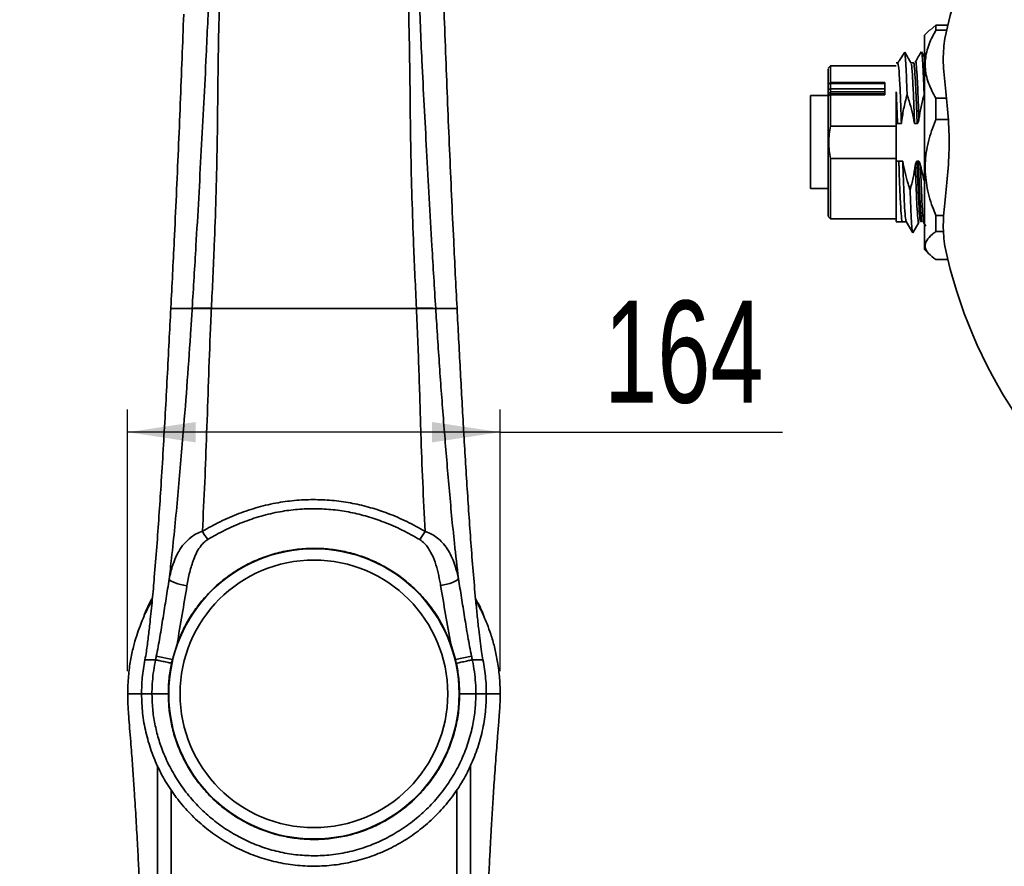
# Model space of a CAD drawing. Header units: millimetres. Extents: x 0 to 297, y 0 to 209.
# Tile 29 of 39: x 121 to 164, y 37 to 74. Entities that reach past the tile are written whole.
import ezdxf

# ---------------------------------------------------------------- set-up
doc = ezdxf.new("R2010")
doc.units = ezdxf.units.MM
doc.header["$PDSIZE"] = -1
doc.layers.add('图层0', color=7, linetype='Continuous')
doc.styles.add('SLDTEXTSTYLE2', font='TXT', dxfattribs={"width": 0.7})
doc.dimstyles.new('SLDDIMSTYLE0', dxfattribs={"dimtxt": 4.5, "dimasz": 3, "dimexe": 0, "dimexo": 0.0625, "dimgap": 1.125, "dimtad": 2, "dimlfac": 10, "dimrnd": 1e-09, "dimzin": 12, "dimdsep": 46, "dimtxsty": 'SLDTEXTSTYLE2', "dimsah": 1, "dimcen": 0.09, "dimadec": 0, "dimazin": 3, "dimtfac": 1, "dimtofl": 0, "dimtmove": 0, "dimatfit": 3, "dimfxl": 0, "dimfrac": 2, "dimtolj": 1, "dimtzin": 12, "dimarcsym": 0})
doc.dimstyles.new('SLDDIMSTYLE12', dxfattribs={"dimtxt": 4.5, "dimasz": 3, "dimexe": 0, "dimexo": 0.0625, "dimgap": 1.125, "dimtad": 0, "dimtih": 1, "dimtoh": 1, "dimlfac": 2, "dimrnd": 1e-09, "dimzin": 12, "dimdsep": 46, "dimtxsty": 'SLDTEXTSTYLE2', "dimblk1": 'NONE', "dimblk2": 'NONE', "dimsah": 1, "dimcen": 0, "dimadec": 0, "dimazin": 3, "dimtfac": 1, "dimtmove": 0, "dimatfit": 3, "dimldrblk": 'NONE', "dimfxl": 0, "dimfrac": 2, "dimtolj": 1, "dimtzin": 12, "dimarcsym": 0})
doc.dimstyles.new('SLDDIMSTYLE6', dxfattribs={"dimtxt": 3.5, "dimasz": 3, "dimexe": 0, "dimexo": 0.0625, "dimgap": 0.875, "dimtad": 0, "dimtih": 1, "dimtoh": 1, "dimlfac": 3, "dimrnd": 1e-09, "dimzin": 12, "dimdsep": 46, "dimtxsty": 'SLDTEXTSTYLE2', "dimblk1": 'NONE', "dimblk2": 'NONE', "dimsah": 1, "dimcen": 0, "dimadec": 0, "dimazin": 3, "dimtol": 1, "dimtp": 0.03, "dimtfac": 1, "dimtmove": 0, "dimatfit": 3, "dimldrblk": 'NONE', "dimfxl": 0, "dimfrac": 2, "dimtolj": 1, "dimarcsym": 0})

# ---------------------------------------------------------------- blocks, each defined once
blk = doc.blocks.new('_D_14')
at = {"layer": '图层0'}
for p, q in [((125.769, 45.636), (125.769, 57.179)), ((142.191, 45.636), (142.191, 57.179)), ((142.191, 56.179), (125.769, 56.179)), ((142.191, 56.179), (154.628, 56.179))]:
    blk.add_line(p, q, dxfattribs=at)
for points in [[(125.769, 56.179), (128.769, 55.729), (128.769, 56.629)], [(142.191, 56.179), (139.191, 56.629), (139.191, 55.729)]]:
    blk.add_solid(points, dxfattribs=at)
at = {"layer": '图层0', "insert": (146.772, 61.98), "char_height": 4.5, "attachment_point": 1, "rotation": 360, "style": 'SLDTEXTSTYLE2'}
blk.add_mtext('164', dxfattribs=at)
blk = doc.blocks.new('SW_SYMBOL_HOLE_DEPTH')
at = {"layer": '图层0', "color": 0}
for p, q in [((0, 875), (800, 875)), ((400, 875), (400, 75)), ((100, 555), (400, 75)), ((700, 555), (400, 75))]:
    blk.add_line(p, q, dxfattribs=at)
blk = doc.blocks.new('_D_21')
at = {"layer": '图层0'}
blk.add_line((195.097, 122.14), (174.044, 122.14), dxfattribs=at)
at = {"layer": '图层0', "xscale": 0.004072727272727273, "yscale": 0.004072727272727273, "zscale": 0.004072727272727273}
blk.add_blockref('SW_SYMBOL_HOLE_DEPTH', (187.807, 122.426), dxfattribs=at)
at = {"layer": '图层0', "attachment_point": 1, "style": 'SLDTEXTSTYLE2'}
for s, insert, char_height in [('0.03', (183.151, 127.291), 2), ('%%c', (174.044, 126.651), 3.5), ('+', (181.987, 127.291), 2), ('4', (177.914, 126.651), 3.5), ('6', (191.473, 126.651), 3.5), ('0', (183.151, 124.964), 2)]:
    blk.add_mtext(s, dxfattribs=dict(at, insert=insert, char_height=char_height))
blk = doc.blocks.new('_None')
blk = doc.blocks.new('_D_27')
at = {"layer": '图层0'}
blk.add_line((171.881, 92.403), (149.605, 92.403), dxfattribs=at)
at = {"layer": '图层0', "char_height": 4.5, "attachment_point": 1, "style": 'SLDTEXTSTYLE2'}
for s, insert in [('PCD', (149.605, 98.204)), ('%%c', (160.08, 98.204)), ('50', (165.056, 98.204))]:
    blk.add_mtext(s, dxfattribs=dict(at, insert=insert))

msp = doc.modelspace()

# ---------------------------------------------------------------- linework, layer by layer
at = {"color": 7, "linetype": 'Continuous', "lineweight": 35}
for p, q in [((161.133722, 73.923924), (160.899898, 73.690099)), ((161.399898, 74.136795), (161.140463, 73.917182)), ((161.399898, 74.136795), (161.399898, 73.906882)), ((161.399898, 74.136795), (161.923704, 74.136795)), ((161.868743, 73.906882), (161.399898, 73.906882)), ((160.899898, 64.240099), (160.899898, 73.690099)), ((159.804938, 72.605883), (160.020267, 72.937148)), ((160.020267, 72.937148), (160.178274, 72.670528)), ((160.758898, 72.964078), (160.74935, 72.931813)), ((160.899898, 72.721816), (160.760775, 72.962423)), ((156.749898, 72.340099), (156.64849, 72.238692)), ((159.649898, 72.340099), (156.749898, 72.340099)), ((156.749898, 71.605695), (156.749898, 72.340099)), ((159.717481, 72.464903), (159.649898, 72.464903)), ((160.409658, 72.465072), (160.298301, 72.465072)), ((156.649898, 71.527455), (156.746545, 71.586768)), ((156.649898, 71.527455), (156.649898, 71.29402)), ((156.649898, 71.29402), (156.749898, 71.33067)), ((156.749898, 71.189691), (156.649898, 71.096649)), ((156.749898, 71.605695), (156.746545, 71.586768)), ((156.749898, 71.564105), (156.746545, 71.586768)), ((156.749898, 71.605695), (159.149898, 71.605695)), ((156.749898, 71.564105), (159.149898, 71.564105)), ((156.749901, 71.330671), (156.749898, 71.564105)), ((156.749898, 71.097739), (156.749898, 71.189691)), ((159.149898, 71.33067), (156.749904, 71.33067)), ((156.749904, 71.189691), (159.149898, 71.189691)), ((159.149898, 71.605695), (159.149898, 71.574162)), ((159.149898, 71.574162), (159.149898, 71.351585)), ((159.149898, 71.351585), (159.149898, 71.105991)), ((156.649898, 71.027599), (155.874898, 71.027599)), ((156.649891, 71.096644), (156.649898, 71.004697)), ((156.746545, 71.085208), (156.649898, 71.004697)), ((156.749898, 71.097739), (156.746545, 71.085208)), ((156.749898, 71.066975), (156.746545, 71.085208)), ((159.149898, 71.097739), (156.749898, 71.097739)), ((156.749898, 71.066975), (156.749898, 69.672648)), ((159.149898, 71.066975), (156.749898, 71.066975)), ((159.149898, 71.105991), (159.149898, 71.066975)), ((161.399898, 70.906247), (161.399898, 69.966446)), ((161.399898, 70.906247), (161.863526, 70.906247)), ((161.939018, 69.966446), (161.399898, 69.966446)), ((156.749898, 69.672648), (159.649898, 69.672648)), ((159.70372, 69.795762), (159.649898, 69.795762)), ((159.649898, 68.134437), (159.649898, 69.795762)), ((159.876369, 69.795762), (159.70372, 69.795762)), ((160.568578, 69.795756), (160.45372, 69.795756)), ((156.749898, 68.257551), (156.749898, 65.590099)), ((159.649898, 68.257551), (156.749898, 68.257551)), ((159.649898, 68.134437), (159.760925, 68.134437)), ((159.760925, 68.134437), (159.933575, 68.134437)), ((160.568713, 68.134444), (160.625779, 68.134444)), ((155.874898, 66.932513), (156.649898, 66.932513)), ((156.64849, 65.691507), (156.749898, 65.590099)), ((156.749898, 65.590099), (159.649898, 65.590099)), ((161.399898, 65.734551), (161.753193, 65.734551)), ((161.399898, 65.734551), (161.399898, 65.024664)), ((159.649898, 65.465127), (159.919846, 65.465127)), ((159.919827, 65.465127), (160.088936, 65.465127)), ((160.085367, 65.4713), (160.376727, 64.967415)), ((160.386265, 64.968736), (160.648465, 65.422193)), ((160.86425, 65.421364), (160.950671, 65.271915)), ((160.378397, 64.966121), (160.387897, 64.998222)), ((161.743273, 65.024664), (161.399898, 65.024664)), ((160.899898, 64.240099), (161.133722, 64.006275)), ((161.399898, 63.793403), (161.923704, 63.793403)), ((127.673206, 61.67955), (127.670994, 61.636446)), ((127.673776, 61.679575), (127.671542, 61.636468)), ((128.612181, 61.622495), (128.613041, 61.636468)), ((129.46227, 61.650457), (129.461614, 61.636468)), ((138.498654, 61.636468), (138.498036, 61.649787)), ((139.347297, 61.636468), (139.348121, 61.623113)), ((140.288846, 61.636468), (140.286612, 61.679572)), ((140.286612, 61.679572), (140.287037, 61.679538)), ((140.289379, 61.636442), (140.287158, 61.679543)), ((127.741262, 46.150448), (127.947047, 46.831357)), ((140.007875, 46.846323), (140.219073, 46.150662)), ((127.741262, 46.150448), (127.032343, 46.294676)), ((127.704051, 45.987924), (127.741262, 46.150448)), ((140.927286, 46.295958), (140.219073, 46.150662)), ((140.219073, 46.150662), (140.256568, 45.986848)), ((125.783761, 44.636468), (125.784407, 44.636468)), ((142.176625, 44.636468), (142.175975, 44.636468))]:
    msp.add_line(p, q, dxfattribs=at)
at = {"color": 7, "linetype": 'Continuous', "lineweight": 35, "flags": 128}
for points in [[(127.598082, 49.69588), (127.628939, 49.655916), (127.684217, 49.614268), (127.762122, 49.572286), (127.86013, 49.531331), (127.975062, 49.492732), (128.103192, 49.457739), (128.240367, 49.427488), (128.382137, 49.402958)], [(140.34846, 49.714556), (140.316959, 49.674414), (140.261295, 49.632582), (140.183259, 49.590404), (140.085359, 49.549236), (139.970743, 49.510401), (139.843096, 49.475149), (139.706521, 49.444612), (139.56541, 49.419772)]]:
    msp.add_lwpolyline(points, dxfattribs=at)
at = {"color": 7, "linetype": 'Continuous', "lineweight": 35}
for radius in [6.4, 5.9]:
    msp.add_circle((133.980194, 44.636468), radius, dxfattribs=at)
for centre, radius, start, end in [((183.049898, 68.965099), 21.75, 192.1737494, 167.8262506), ((131.977158, 53.459194), 3.348273, 209.5220839, 216.9425987), ((135.929777, 53.457129), 3.380563, 323.4376037, 330.7557348)]:
    msp.add_arc(centre, radius, start, end, dxfattribs=at)
for points, knots in [([(128.61304, 61.636468), (128.669297, 62.555685), (128.811388, 64.877397), (129.01534, 68.599543), (129.215352, 72.346552), (129.317732, 74.692421), (129.35286, 75.636465), (129.35286, 75.636467)], [0, 0, 0, 0, 0.197076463, 0.497765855, 0.797800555, 0.999999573, 1, 1, 1, 1]), ([(129.825716, 75.636468), (129.802302, 74.697323), (129.74399, 72.358405), (129.728424, 68.620272), (129.613003, 64.895743), (129.505009, 62.570654), (129.462269, 61.650457)], [0, 0, 0, 0, 0.201278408, 0.501279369, 0.80262217, 1, 1, 1, 1]), ([(138.498136, 61.649788), (138.455536, 62.570292), (138.34792, 64.895652), (138.233927, 68.541629), (138.213717, 72.279786), (138.158665, 74.618585), (138.134706, 75.636468)], [0, 0, 0, 0, 0.197431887, 0.498748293, 0.781847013, 1, 1, 1, 1]), ([(138.608456, 75.611616), (138.650529, 74.596883), (138.747434, 72.259659), (138.950167, 68.520927), (139.148566, 64.877496), (139.290963, 62.555771), (139.347346, 61.636468)], [0, 0, 0, 0, 0.217668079, 0.501352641, 0.802557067, 1, 1, 1, 1]), ([(140.286612, 61.679572), (140.236938, 62.658935), (140.119094, 64.982326), (139.95401, 68.650412), (139.814954, 72.02228), (139.742677, 74.049781), (139.718323, 74.732971)], [0, 0, 0, 0, 0.225121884, 0.534067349, 0.842998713, 1, 1, 1, 1]), ([(128.237769, 74.614594), (128.214783, 73.970241), (128.143853, 71.981914), (128.006315, 68.649646), (127.84129, 64.982183), (127.723458, 62.659078), (127.673776, 61.679575)], [0, 0, 0, 0, 0.149431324, 0.461111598, 0.772785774, 1, 1, 1, 1]), ([(161.399898, 70.906247), (161.280094, 71.126808), (161.036844, 71.574636), (160.893329, 72.27292), (160.962643, 72.967948), (161.168369, 73.504992), (161.345555, 73.812554), (161.399898, 73.906882)], [0, 0, 0, 0, 0.228367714, 0.463680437, 0.678494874, 0.901395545, 1, 1, 1, 1]), ([(161.788998, 73.551673), (161.754365, 73.254168), (161.685112, 72.659263), (161.801781, 71.522267), (161.937251, 70.283344), (162.003683, 68.969127), (161.938031, 67.654938), (161.802704, 66.415761), (161.685266, 65.2762), (161.754243, 64.679287), (161.788998, 64.378526)], [0, 0, 0, 0, 0.12553062, 0.251016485, 0.375862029, 0.499390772, 0.623639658, 0.748340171, 0.873198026, 1, 1, 1, 1]), ([(160.127429, 71.072228), (160.118504, 71.316475), (160.100655, 71.804968), (160.073879, 72.363664), (160.047108, 72.77361), (160.029257, 72.882612), (160.020332, 72.937111)], [0, 0, 0, 0, 0.2499966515, 0.4999923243, 0.7500055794, 1, 1, 1, 1]), ([(160.750983, 72.961374), (160.707285, 72.885789), (160.619896, 72.73463), (160.532487, 72.583487), (160.488786, 72.507922)], [0, 0, 0, 0, 0.50003623, 1, 1, 1, 1]), ([(160.877433, 71.072227), (160.867555, 71.341343), (160.847799, 71.879573), (160.818165, 72.46784), (160.789706, 72.857552), (160.771126, 72.91834), (160.762423, 72.946814)], [0, 0, 0, 0, 0.257660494, 0.515318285, 0.772977, 1, 1, 1, 1]), ([(159.71112, 72.460144), (159.713177, 72.463292), (159.717369, 72.469705), (159.743332, 72.509344), (159.779933, 72.566699), (159.804938, 72.605883)], [0, 0, 0, 0, 0.233966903, 0.476656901, 1, 1, 1, 1]), ([(160.303573, 72.455955), (160.273675, 72.507651), (160.232209, 72.579349), (160.190747, 72.65105), (160.179181, 72.671052)], [0, 0, 0, 0, 0.721028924, 1, 1, 1, 1]), ([(160.568579, 69.795755), (160.555835, 70.149989), (160.530347, 70.858459), (160.492116, 71.71417), (160.453885, 72.263481), (160.426392, 72.504699), (160.411643, 72.448994), (160.409638, 72.44142)], [0, 0, 0, 0, 0.24053824, 0.481076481, 0.721614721, 0.962152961, 1, 1, 1, 1]), ([(160.649027, 69.986196), (160.63673, 70.326513), (160.612138, 71.007147), (160.57525, 71.816622), (160.538361, 72.331192), (160.511974, 72.554796), (160.497883, 72.500947), (160.496089, 72.494088)], [0, 0, 0, 0, 0.241198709, 0.482397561, 0.723596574, 0.964795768, 1, 1, 1, 1]), ([(156.649898, 72.199877), (156.649898, 72.191747), (156.649898, 72.173174), (156.649898, 71.759844), (156.649898, 71.527455)], [0, 0, 0, 0, 0.437765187, 1, 1, 1, 1]), ([(159.876369, 69.795762), (159.862599, 70.178886), (159.835064, 70.945029), (159.793741, 71.822378), (159.754536, 72.380435), (159.729104, 72.41992), (159.717441, 72.438028)], [0, 0, 0, 0, 0.259972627, 0.519872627, 0.7798023, 1, 1, 1, 1]), ([(160.301715, 72.41388), (160.311071, 72.397368), (160.334198, 72.356552), (160.371095, 71.820163), (160.412408, 70.945841), (160.439949, 70.179121), (160.45372, 69.795762)], [0, 0, 0, 0, 0.184645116, 0.45642892, 0.728214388, 1, 1, 1, 1]), ([(156.649928, 71.294004), (156.649923, 71.27212), (156.649913, 71.22835), (156.649903, 71.192621), (156.649897, 71.174756)], [0, 0, 0, 0, 0.499989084, 1, 1, 1, 1]), ([(156.74995, 71.245519), (156.749946, 71.258272), (156.749938, 71.28378), (156.749931, 71.315034), (156.749927, 71.330662)], [0, 0, 0, 0, 0.499988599, 1, 1, 1, 1]), ([(156.749927, 71.18967), (156.749931, 71.196788), (156.749938, 71.211024), (156.749946, 71.234021), (156.74995, 71.245519)], [0, 0, 0, 0, 0.500011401, 1, 1, 1, 1]), ([(156.649897, 71.174756), (156.649903, 71.158664), (156.649913, 71.12648), (156.649923, 71.106566), (156.649928, 71.09661)], [0, 0, 0, 0, 0.500010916, 1, 1, 1, 1]), ([(156.649898, 71.004697), (156.649898, 70.652896), (156.649898, 69.949294), (156.649898, 68.677837), (156.649898, 67.464994), (156.649898, 66.469513), (156.649898, 65.80572), (156.649898, 65.737984), (156.649898, 65.705356)], [0, 0, 0, 0, 0.168650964, 0.337301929, 0.505952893, 0.674603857, 0.843254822, 1, 1, 1, 1]), ([(159.87637, 69.795762), (159.904955, 70.010191), (159.947934, 70.332597), (160.042893, 70.756448), (160.099238, 70.966916), (160.12743, 71.072226)], [0, 0, 0, 0, 0.49804717, 0.748841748, 1, 1, 1, 1]), ([(160.127415, 71.072226), (160.157524, 70.978268), (160.23955, 70.722304), (160.356827, 70.298247), (160.421385, 69.963451), (160.453721, 69.795759)], [0, 0, 0, 0, 0.224491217, 0.611564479, 1, 1, 1, 1]), ([(160.649026, 69.986196), (160.67783, 70.168617), (160.721106, 70.442683), (160.805014, 70.803398), (160.853286, 70.982586), (160.877434, 71.072224)], [0, 0, 0, 0, 0.498682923, 0.749215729, 1, 1, 1, 1]), ([(160.649026, 69.986195), (160.6415, 69.94055), (160.631385, 69.879195), (160.602177, 69.816756), (160.584505, 69.800446), (160.575292, 69.796368), (160.570778, 69.795957), (160.568578, 69.795757)], [0, 0, 0, 0, 0.641397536, 0.8621514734, 0.9373806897, 0.9694686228, 1, 1, 1, 1]), ([(161.399898, 65.734551), (161.348384, 65.860116), (161.172853, 66.287979), (160.966921, 67.051704), (160.890353, 68.031355), (161.042766, 69.003096), (161.259754, 69.637752), (161.394037, 69.952702), (161.399898, 69.966446)], [0, 0, 0, 0, 0.093123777, 0.317319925, 0.541027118, 0.765100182, 0.989748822, 1, 1, 1, 1]), ([(156.749898, 68.257551), (156.712398, 68.4934), (156.637398, 68.965099), (156.712398, 69.436798), (156.749898, 69.672648)], [0, 0, 0, 0, 0.499999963, 1, 1, 1, 1]), ([(159.649898, 68.134437), (159.649898, 67.789349), (159.649898, 67.080684), (159.649898, 66.213398), (159.649898, 65.662816), (159.649898, 65.42812), (159.649898, 65.480643), (159.649898, 65.4879)], [0, 0, 0, 0, 0.234330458, 0.481216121, 0.728101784, 0.962432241, 1, 1, 1, 1]), ([(160.085672, 65.474519), (160.073204, 65.527011), (160.047993, 65.633154), (160.010037, 66.226124), (159.971806, 67.069209), (159.946319, 67.779361), (159.933575, 68.134437)], [0, 0, 0, 0, 0.245920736, 0.497280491, 0.748640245, 1, 1, 1, 1]), ([(160.259872, 66.857972), (160.229821, 66.951724), (160.147808, 67.207578), (160.030521, 67.631633), (159.965928, 67.966639), (159.933575, 68.134437)], [0, 0, 0, 0, 0.224004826, 0.611319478, 1, 1, 1, 1]), ([(160.488265, 67.943968), (160.45946, 67.761553), (160.416184, 67.487494), (160.332278, 67.12679), (160.284008, 66.947608), (160.25986, 66.857972)], [0, 0, 0, 0, 0.498683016, 0.749215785, 1, 1, 1, 1]), ([(160.488262, 67.943968), (160.500559, 67.603652), (160.525151, 66.92302), (160.56204, 66.113553), (160.59893, 65.598991), (160.625317, 65.375395), (160.639409, 65.42925), (160.641204, 65.43611)], [0, 0, 0, 0, 0.241197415, 0.482394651, 0.723591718, 0.964788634, 1, 1, 1, 1]), ([(160.488263, 67.943968), (160.495786, 67.98961), (160.505899, 68.050972), (160.535103, 68.113421), (160.552781, 68.129745), (160.561997, 68.133827), (160.566512, 68.134239), (160.568713, 68.13444)], [0, 0, 0, 0, 0.64125536, 0.862111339, 0.937367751, 0.969463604, 1, 1, 1, 1]), ([(160.568708, 68.134439), (160.581452, 67.780207), (160.60694, 67.071742), (160.645171, 66.216002), (160.683402, 65.666807), (160.710863, 65.425561), (160.72558, 65.481035), (160.727553, 65.488473)], [0, 0, 0, 0, 0.240682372, 0.481364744, 0.722047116, 0.962729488, 1, 1, 1, 1]), ([(160.625779, 68.134444), (160.628006, 68.134243), (160.632595, 68.13383), (160.64205, 68.129799), (160.660578, 68.113851), (160.693696, 68.05189), (160.708012, 67.99006), (160.71868, 67.943987)], [0, 0, 0, 0, 0.030270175, 0.062392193, 0.137946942, 0.357653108, 1, 1, 1, 1]), ([(160.899898, 67.217752), (160.870204, 67.319727), (160.800407, 67.559426), (160.748502, 67.803659), (160.71868, 67.943988)], [0, 0, 0, 0, 0.425430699, 1, 1, 1, 1]), ([(160.259863, 66.857972), (160.26974, 66.588857), (160.289496, 66.050629), (160.31913, 65.462346), (160.347604, 65.072485), (160.3662, 65.011673), (160.374918, 64.983162)], [0, 0, 0, 0, 0.257558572, 0.515114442, 0.772671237, 1, 1, 1, 1]), ([(160.871423, 65.435471), (160.869693, 65.423835), (160.867393, 65.408364), (160.865093, 65.424324), (160.864523, 65.42828)], [0, 0, 0, 0, 0.752186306, 1, 1, 1, 1]), ([(161.399898, 63.793403), (161.280094, 63.883907), (161.036844, 64.067666), (160.893329, 64.354195), (160.962643, 64.639388), (161.168369, 64.859755), (161.345555, 64.985958), (161.399898, 65.024664)], [0, 0, 0, 0, 0.2283677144, 0.463680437, 0.6784948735, 0.901395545, 1, 1, 1, 1]), ([(127.671542, 61.636468), (127.646503, 61.152868), (127.566636, 59.610308), (127.429593, 57.008985), (127.279368, 54.440188), (127.150902, 52.479945), (127.05418, 51.12741), (126.955518, 49.893292), (126.856544, 48.780369), (126.766939, 47.898329), (126.682157, 47.133488), (126.622287, 46.710134), (126.592365, 46.498552)], [0, 0, 0, 0, 0.0947715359, 0.302296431, 0.5098034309, 0.5984876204, 0.6871743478, 0.7758061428, 0.8421888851, 0.9085286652, 0.954284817, 1, 1, 1, 1]), ([(128.613041, 61.636468), (128.479745, 61.636468), (128.213277, 61.636468), (127.93871, 61.636468), (127.746347, 61.636468), (127.696485, 61.636468), (127.671542, 61.636468)], [0, 0, 0, 0, 0.254903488, 0.509568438, 0.754677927, 1, 1, 1, 1]), ([(129.461611, 61.636466), (129.447927, 61.344357), (129.398137, 60.281481), (129.329612, 58.446), (129.254354, 56.182236), (129.171747, 53.969636), (129.099655, 52.529445), (129.063606, 51.809302)], [0, 0, 0, 0, 0.08927989, 0.324855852, 0.560453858, 0.780212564, 1, 1, 1, 1]), ([(129.461614, 61.636468), (129.754455, 61.636468), (130.340188, 61.636468), (131.250559, 61.636468), (132.161585, 61.636468), (133.066529, 61.636468), (133.675639, 61.636468), (133.980194, 61.636468)], [0, 0, 0, 0, 0.2097180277, 0.41947214, 0.6129814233, 0.8064907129, 1, 1, 1, 1]), ([(133.980194, 61.636468), (134.284749, 61.636468), (134.893859, 61.636468), (135.798803, 61.636468), (136.709807, 61.636468), (137.620136, 61.636468), (138.205831, 61.636468), (138.498654, 61.636468)], [0, 0, 0, 0, 0.1935149, 0.387029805, 0.580544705, 0.790290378, 1, 1, 1, 1]), ([(138.879471, 51.805609), (138.843295, 52.525843), (138.770936, 53.966455), (138.685275, 56.326055), (138.615432, 58.883743), (138.537582, 60.718862), (138.498656, 61.636466)], [0, 0, 0, 0, 0.219749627, 0.439542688, 0.719757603, 1, 1, 1, 1]), ([(140.288846, 61.636468), (140.263904, 61.636468), (140.214041, 61.636468), (140.021677, 61.636468), (139.747116, 61.636468), (139.480607, 61.636468), (139.34729, 61.636468)], [0, 0, 0, 0, 0.245323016, 0.490433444, 0.745097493, 1, 1, 1, 1]), ([(141.368711, 46.49423), (141.345831, 46.654795), (141.300057, 46.976019), (141.236462, 47.525784), (141.171172, 48.133767), (141.08835, 48.989463), (140.995852, 50.046905), (140.897816, 51.304856), (140.808564, 52.568479), (140.697116, 54.266783), (140.568712, 56.399509), (140.425854, 59.000836), (140.335101, 60.746648), (140.288846, 61.636468)], [0, 0, 0, 0, 0.034849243, 0.069719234, 0.114726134, 0.159739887, 0.242289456, 0.324957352, 0.40775071, 0.49047156, 0.658100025, 0.825737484, 1, 1, 1, 1]), ([(127.598082, 49.69588), (127.63337, 50.002403), (127.775101, 51.233509), (127.986213, 53.393362), (128.209397, 56.011138), (128.401482, 58.465835), (128.528688, 60.282045), (128.594212, 61.333974), (128.612184, 61.622495)], [0, 0, 0, 0, 0.077310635, 0.310506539, 0.543709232, 0.735601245, 0.92748115, 1, 1, 1, 1]), ([(139.348121, 61.623087), (139.359023, 61.447469), (139.42086, 60.451403), (139.543929, 58.633797), (139.729616, 56.176247), (139.933983, 53.724429), (140.136331, 51.571349), (140.288856, 50.23628), (140.34846, 49.714556)], [0, 0, 0, 0, 0.044212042, 0.25076058, 0.457323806, 0.662772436, 0.868216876, 1, 1, 1, 1]), ([(129.063606, 51.809302), (129.321674, 51.953806), (129.838914, 52.243432), (130.6607, 52.597067), (131.513369, 52.882658), (132.36943, 53.078611), (133.218485, 53.186382), (134.049177, 53.216789), (134.876104, 53.172059), (135.688861, 53.051019), (136.480397, 52.861284), (137.281991, 52.593772), (138.086547, 52.247112), (138.615127, 51.952797), (138.879471, 51.805609)], [0, 0, 0, 0, 0.0871347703, 0.1746418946, 0.2619782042, 0.3488789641, 0.4280579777, 0.5074620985, 0.5866275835, 0.6649352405, 0.7434626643, 0.8218306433, 0.9108972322, 1, 1, 1, 1]), ([(138.645075, 51.443334), (138.390278, 51.585978), (137.8808, 51.871201), (137.110335, 52.209219), (136.34632, 52.469455), (135.595779, 52.653511), (134.826083, 52.770676), (134.044064, 52.813689), (133.259575, 52.784351), (132.454631, 52.680212), (131.640274, 52.489155), (130.826709, 52.209839), (130.042535, 51.865411), (129.547898, 51.586166), (129.301092, 51.446833)], [0, 0, 0, 0, 0.090024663, 0.180008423, 0.258072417, 0.336293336, 0.414292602, 0.492822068, 0.571587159, 0.650129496, 0.73726424, 0.824834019, 0.912598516, 1, 1, 1, 1]), ([(127.598082, 49.69588), (127.646143, 49.909847), (127.718773, 50.233192), (127.872763, 50.634948), (128.029758, 50.949358), (128.247374, 51.265603), (128.513925, 51.522183), (128.791938, 51.705383), (128.972137, 51.774313), (129.063606, 51.809302)], [0, 0, 0, 0, 0.2408264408, 0.3639352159, 0.4869865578, 0.6416731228, 0.8009475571, 0.8989607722, 1, 1, 1, 1]), ([(138.879471, 51.805609), (139.007332, 51.754259), (139.232445, 51.663853), (139.493251, 51.462942), (139.715751, 51.236285), (139.913096, 50.956694), (140.080482, 50.627735), (140.22445, 50.238965), (140.304313, 49.929487), (140.343655, 49.737949), (140.34846, 49.714556)], [0, 0, 0, 0, 0.1432184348, 0.2521518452, 0.3612431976, 0.5021194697, 0.6437162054, 0.7850450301, 0.9737465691, 1, 1, 1, 1]), ([(129.301092, 51.446833), (129.247678, 51.409744), (129.138851, 51.334176), (128.975531, 51.148943), (128.815885, 50.896429), (128.642262, 50.502181), (128.493567, 50.003949), (128.419428, 49.604082), (128.382137, 49.402958)], [0, 0, 0, 0, 0.0832794, 0.1696784, 0.320845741, 0.475586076, 0.736233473, 1, 1, 1, 1]), ([(139.56541, 49.419772), (139.561499, 49.44203), (139.528728, 49.628527), (139.459852, 49.976009), (139.326798, 50.44999), (139.169878, 50.822119), (139.007758, 51.092155), (138.85843, 51.287728), (138.719963, 51.388717), (138.645075, 51.443334)], [0, 0, 0, 0, 0.029304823, 0.245542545, 0.461922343, 0.677078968, 0.778825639, 0.880381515, 1, 1, 1, 1]), ([(127.947047, 46.831357), (128.030772, 47.041122), (128.198231, 47.460676), (128.531861, 48.053695), (128.923819, 48.611789), (129.375135, 49.126311), (129.885768, 49.598233), (130.455672, 50.017903), (131.080073, 50.378588), (131.744191, 50.669469), (132.442091, 50.882957), (133.163485, 51.017552), (133.880416, 51.069133), (134.581467, 51.039761), (135.257737, 50.939737), (135.915843, 50.770441), (136.547303, 50.533124), (137.146892, 50.233957), (137.724191, 49.86725), (138.269525, 49.430256), (138.775278, 48.924942), (139.250142, 48.329574), (139.680535, 47.64109), (139.89877, 47.111225), (140.007875, 46.846323)], [0, 0, 0, 0, 0.042936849, 0.085878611, 0.129642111, 0.173536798, 0.217311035, 0.263447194, 0.309724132, 0.355848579, 0.402275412, 0.448865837, 0.495276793, 0.538491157, 0.58185055, 0.625075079, 0.667882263, 0.710814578, 0.753633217, 0.799409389, 0.845322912, 0.891090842, 0.945551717, 1, 1, 1, 1]), ([(127.032343, 46.294676), (127.086391, 46.577828), (127.194499, 47.1442), (127.329092, 47.999149), (127.463489, 48.852614), (127.553217, 49.41479), (127.598082, 49.69588)], [0, 0, 0, 0, 0.247807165, 0.495673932, 0.747835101, 1, 1, 1, 1]), ([(140.34846, 49.714556), (140.393742, 49.436832), (140.484304, 48.881389), (140.620911, 48.028654), (140.759408, 47.164561), (140.871331, 46.585469), (140.927286, 46.295958)], [0, 0, 0, 0, 0.247957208, 0.495909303, 0.747984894, 1, 1, 1, 1]), ([(128.382137, 49.402958), (128.312568, 48.981023), (128.172743, 48.132991), (128.022525, 47.266652), (127.947047, 46.831357)], [0, 0, 0, 0, 0.497547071, 1, 1, 1, 1]), ([(140.007875, 46.846323), (139.932092, 47.27773), (139.779771, 48.144831), (139.637099, 48.993393), (139.56541, 49.419772)], [0, 0, 0, 0, 0.4975277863, 1, 1, 1, 1]), ([(126.852564, 48.761885), (126.846094, 48.751261), (126.795513, 48.668191), (126.727537, 48.54187), (126.637333, 48.369535), (126.548334, 48.188201), (126.434821, 47.936796), (126.30007, 47.604456), (126.154753, 47.187762), (126.011186, 46.683021), (125.885544, 46.086206), (125.790442, 45.393767), (125.776709, 44.899013), (125.769421, 44.636468)], [0, 0, 0, 0, 0.008648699, 0.067621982, 0.099722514, 0.144541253, 0.208787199, 0.292197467, 0.394620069, 0.516117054, 0.65702457, 0.817997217, 1, 1, 1, 1]), ([(126.45072, 47.968207), (126.46763, 48.016239), (126.57263, 48.314479), (126.711635, 48.614902), (126.85669, 48.855028), (126.861943, 48.863723)], [0, 0, 0, 0, 0.156131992, 0.969440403, 1, 1, 1, 1]), ([(141.103323, 48.846314), (141.227801, 48.617378), (141.381681, 48.334367), (141.484281, 48.034799), (141.503885, 47.977561)], [0, 0, 0, 0, 0.808932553, 1, 1, 1, 1]), ([(142.190966, 44.636468), (142.183677, 44.899176), (142.169943, 45.394229), (142.074721, 46.087084), (141.944813, 46.703756), (141.790224, 47.239652), (141.627809, 47.690719), (141.482448, 48.036002), (141.367014, 48.282008), (141.274443, 48.463616), (141.194875, 48.612122), (141.138863, 48.708757), (141.11177, 48.7555)], [0, 0, 0, 0, 0.182434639, 0.343784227, 0.485024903, 0.620686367, 0.732181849, 0.819532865, 0.882450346, 0.922178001, 0.962357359, 1, 1, 1, 1]), ([(126.592365, 46.498552), (126.573366, 46.377527), (126.554367, 46.256499), (126.530039, 46.13647), (126.530039, 46.136468)], [0, 0, 0, 0, 0.999983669, 1, 1, 1, 1]), ([(141.429553, 46.136472), (141.429553, 46.136474), (141.405852, 46.255094), (141.387282, 46.374663), (141.368711, 46.49423)], [0, 0, 0, 0, 0.000016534, 1, 1, 1, 1]), ([(126.530044, 46.136468), (126.530044, 46.136466), (126.503515, 46.005608), (126.457779, 45.742412), (126.395632, 45.242619), (126.386423, 44.872749), (126.38054, 44.636468)], [0, 0, 0, 0, 0.000003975, 0.265338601, 0.530682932, 1, 1, 1, 1]), ([(126.999453, 46.136468), (126.907874, 46.136468), (126.724726, 46.136468), (126.568065, 46.136468), (126.542719, 46.136468), (126.530044, 46.136468)], [0, 0, 0, 0, 0.333307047, 0.666583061, 1, 1, 1, 1]), ([(126.839805, 44.636468), (126.839805, 44.63647), (126.839937, 44.665552), (126.841562, 44.852634), (126.855867, 45.199388), (126.909257, 45.671421), (126.967096, 45.982927), (126.999453, 46.136466), (126.999453, 46.136468)], [0, 0, 0, 0, 0.000003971, 0.05773824, 0.371437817, 0.68848044, 0.999996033, 1, 1, 1, 1]), ([(126.999453, 46.136468), (126.999453, 46.13647), (127.010579, 46.189172), (127.021461, 46.241925), (127.032343, 46.294676)], [0, 0, 0, 0, 0.000037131, 1, 1, 1, 1]), ([(127.704051, 45.987924), (127.634607, 46.002565), (127.472173, 46.036809), (127.248317, 46.084002), (127.064493, 46.122756), (127.021133, 46.131898), (126.999453, 46.136468)], [0, 0, 0, 0, 0.199317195, 0.466211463, 0.733105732, 1, 1, 1, 1]), ([(140.256567, 45.986847), (140.32594, 46.001587), (140.48831, 46.036086), (140.712099, 46.083635), (140.895858, 46.122679), (140.939104, 46.131868), (140.960727, 46.136462)], [0, 0, 0, 0, 0.199138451, 0.466092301, 0.73304615, 1, 1, 1, 1]), ([(140.927286, 46.295958), (140.938346, 46.242778), (140.949406, 46.189595), (140.960726, 46.136467), (140.960726, 46.136465)], [0, 0, 0, 0, 0.999963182, 1, 1, 1, 1]), ([(140.960695, 46.136465), (141.066434, 46.136466), (141.253673, 46.136466), (141.398226, 46.136464), (141.419112, 46.136469), (141.429555, 46.136472)], [0, 0, 0, 0, 0.393464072, 0.696732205, 1, 1, 1, 1]), ([(140.960911, 46.136466), (140.963588, 46.123767), (140.999991, 45.951068), (141.057245, 45.61556), (141.109859, 45.127188), (141.116989, 44.800001), (141.120553, 44.636468)], [0, 0, 0, 0, 0.025768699, 0.35044335, 0.6753410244, 1, 1, 1, 1]), ([(141.579893, 44.636473), (141.578902, 44.725508), (141.576376, 44.952643), (141.552367, 45.317281), (141.505531, 45.729162), (141.455409, 46.000819), (141.43035, 46.136631)], [0, 0, 0, 0, 0.176898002, 0.451275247, 0.725670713, 1, 1, 1, 1]), ([(127.560194, 44.634914), (127.56613, 44.861041), (127.578068, 45.315863), (127.661899, 45.763062), (127.704051, 45.987924)], [0, 0, 0, 0, 0.4971768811, 1, 1, 1, 1]), ([(140.256569, 45.986844), (140.298203, 45.764975), (140.38194, 45.318729), (140.394087, 44.864846), (140.400194, 44.636628)], [0, 0, 0, 0, 0.497188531, 1, 1, 1, 1]), ([(125.769832, 44.636401), (125.769727, 44.601759), (125.769469, 44.516813), (125.773023, 44.352637), (125.781311, 44.148148), (125.795026, 43.914467), (125.819928, 43.567534), (125.858194, 43.100758), (125.902264, 42.556863), (125.942312, 42.039281), (125.977212, 41.569603), (126.008882, 41.126518), (126.038836, 40.691697), (126.08389, 40.013833), (126.141329, 39.090585), (126.203562, 37.981369), (126.255382, 36.948135), (126.297793, 36.011966), (126.337184, 35.049756), (126.364535, 34.292407), (126.382542, 33.740407), (126.390779, 33.475614), (126.397837, 33.239697), (126.405519, 32.972769), (126.415251, 32.615337), (126.427062, 32.144224), (126.440108, 31.55939), (126.45332, 30.860785), (126.465566, 30.04835), (126.474982, 29.122017), (126.480252, 28.322062), (126.479526, 27.830887), (126.479313, 27.686472)], [0, 0, 0, 0, 0.008993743, 0.022053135, 0.035399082, 0.049513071, 0.065069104, 0.096865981, 0.131070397, 0.161461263, 0.188300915, 0.214227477, 0.239812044, 0.265132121, 0.333852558, 0.40227623, 0.459767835, 0.514982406, 0.566409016, 0.628396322, 0.647696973, 0.663137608, 0.674794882, 0.689034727, 0.709913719, 0.737432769, 0.771593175, 0.812396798, 0.859846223, 0.913944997, 0.97469801, 1, 1, 1, 1]), ([(126.38054, 44.636468), (126.390031, 44.352635), (126.409043, 43.784058), (126.558393, 42.942533), (126.793029, 42.122103), (127.122005, 41.334249), (127.535412, 40.587718), (128.02955, 39.890306), (128.600963, 39.253067), (129.240159, 38.682235), (129.939186, 38.185308), (130.691175, 37.771701), (131.484848, 37.444014), (132.309532, 37.206789), (133.155453, 37.066555), (134.010955, 37.021592), (134.864521, 37.072247), (135.704798, 37.220619), (136.521733, 37.460477), (137.308106, 37.789472), (138.052511, 38.206616), (138.746965, 38.703794), (139.383445, 39.275564), (139.951193, 39.917534), (140.445, 40.619515), (140.858073, 41.372105), (141.181717, 42.167358), (141.415161, 42.993629), (141.529068, 43.690823), (141.573789, 44.239686), (141.577837, 44.504768), (141.579848, 44.636468)], [0, 0, 0, 0, 0.035678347, 0.071471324, 0.107150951, 0.142817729, 0.178597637, 0.214265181, 0.250081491, 0.28601136, 0.321827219, 0.357712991, 0.393713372, 0.429598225, 0.465400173, 0.501317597, 0.537119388, 0.572702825, 0.60839943, 0.643983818, 0.67967924, 0.715487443, 0.751183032, 0.787052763, 0.82303673, 0.85890621, 0.894788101, 0.930785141, 0.96666613, 0.983438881, 1, 1, 1, 1]), ([(126.38054, 44.636468), (126.389333, 44.636468), (126.406917, 44.636468), (126.512867, 44.636468), (126.655325, 44.636468), (126.778308, 44.636468), (126.839805, 44.636468)], [0, 0, 0, 0, 0.280081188, 0.560044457, 0.780002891, 1, 1, 1, 1]), ([(141.120583, 44.636468), (141.114046, 44.411085), (141.100974, 43.960308), (140.991262, 43.247574), (140.799353, 42.506747), (140.507969, 41.751844), (140.135604, 41.034741), (139.684912, 40.365444), (139.164847, 39.750124), (138.576588, 39.190628), (137.923719, 38.697674), (137.21484, 38.277532), (136.458554, 37.937901), (135.663637, 37.688617), (134.858379, 37.536398), (134.0586, 37.482698), (133.276486, 37.518524), (132.504813, 37.641221), (131.753878, 37.850624), (131.031515, 38.139071), (130.337027, 38.506664), (129.680882, 38.953374), (129.071106, 39.473576), (128.515843, 40.062102), (128.026089, 40.715813), (127.608557, 41.426426), (127.294348, 42.13342), (127.072811, 42.820691), (126.928857, 43.476267), (126.851596, 44.084249), (126.843317, 44.472018), (126.839805, 44.636468)], [0, 0, 0, 0, 0.030213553, 0.060428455, 0.096479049, 0.132649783, 0.16870732, 0.204614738, 0.240632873, 0.276541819, 0.313264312, 0.350104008, 0.386821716, 0.424196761, 0.461568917, 0.496455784, 0.531457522, 0.566347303, 0.601014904, 0.635788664, 0.670461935, 0.706185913, 0.742018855, 0.777744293, 0.814474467, 0.851321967, 0.888047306, 0.917994, 0.948007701, 0.977950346, 1, 1, 1, 1]), ([(127.560194, 44.634914), (127.55918, 44.634916), (127.469018, 44.635109), (127.290931, 44.635491), (127.066885, 44.635975), (126.899967, 44.636337), (126.859859, 44.636424), (126.839805, 44.636468)], [0, 0, 0, 0, 0.002834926, 0.252126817, 0.501418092, 0.75070904, 1, 1, 1, 1]), ([(140.400194, 44.636632), (140.391698, 44.387078), (140.374705, 43.887972), (140.241389, 43.158373), (140.032846, 42.456806), (139.749655, 41.791416), (139.394856, 41.161389), (138.969887, 40.576317), (138.48277, 40.042043), (137.939334, 39.565008), (137.344688, 39.153577), (136.708183, 38.810664), (136.037485, 38.540399), (135.340173, 38.34899), (134.626037, 38.236092), (133.903685, 38.203067), (133.182324, 38.253262), (132.471078, 38.38311), (131.778516, 38.591047), (131.114434, 38.877185), (130.486261, 39.235139), (129.901567, 39.660596), (129.369629, 40.15042), (128.895357, 40.696126), (128.484424, 41.291136), (128.144706, 41.929422), (127.877436, 42.601337), (127.692318, 43.282885), (127.580849, 43.963434), (127.567079, 44.411087), (127.560194, 44.634914)], [0, 0, 0, 0, 0.037123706, 0.074247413, 0.11000757, 0.145881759, 0.181641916, 0.217402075, 0.253276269, 0.289036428, 0.324796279, 0.360670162, 0.396430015, 0.432190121, 0.46806426, 0.503824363, 0.539584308, 0.575458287, 0.611218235, 0.646978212, 0.682852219, 0.718612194, 0.754372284, 0.790246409, 0.8260065, 0.861766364, 0.897640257, 0.93340012, 0.966700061, 1, 1, 1, 1]), ([(140.400194, 44.636628), (140.445382, 44.636712), (140.577038, 44.636955), (140.79703, 44.637175), (140.977537, 44.637132), (141.084445, 44.636866), (141.108235, 44.636604), (141.120553, 44.636468)], [0, 0, 0, 0, 0.126765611, 0.369338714, 0.659774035, 0.823845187, 1, 1, 1, 1]), ([(141.120582, 44.636468), (141.210186, 44.636468), (141.389385, 44.636468), (141.542652, 44.636468), (141.567448, 44.636468), (141.579848, 44.636468)], [0, 0, 0, 0, 0.333307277, 0.666583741, 1, 1, 1, 1]), ([(141.481164, 27.686475), (141.480949, 27.841566), (141.480239, 28.354289), (141.485951, 29.187869), (141.4961, 30.150198), (141.509195, 30.988173), (141.523279, 31.70608), (141.537196, 32.308039), (141.55029, 32.811391), (141.561209, 33.196729), (141.569749, 33.481306), (141.57735, 33.725266), (141.586829, 34.017904), (141.599591, 34.392077), (141.616182, 34.850277), (141.636339, 35.372198), (141.659348, 35.92785), (141.683467, 36.473771), (141.707135, 36.979272), (141.730002, 37.443178), (141.751785, 37.865501), (141.776189, 38.320224), (141.802445, 38.788053), (141.831683, 39.285172), (141.860645, 39.757436), (141.891741, 40.244251), (141.925526, 40.751885), (141.962601, 41.285589), (142.002767, 41.837287), (142.047859, 42.427681), (142.088895, 42.937533), (142.123503, 43.360071), (142.146818, 43.655347), (142.165613, 43.918341), (142.179153, 44.149826), (142.18736, 44.352629), (142.19091, 44.51624), (142.190661, 44.601379), (142.190558, 44.636399)], [0, 0, 0, 0, 0.027191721, 0.089894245, 0.146107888, 0.195840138, 0.236717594, 0.27187171, 0.301276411, 0.324887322, 0.339374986, 0.351131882, 0.36763679, 0.390648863, 0.416693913, 0.447926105, 0.482111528, 0.514077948, 0.543617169, 0.570729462, 0.59541504, 0.617674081, 0.65047955, 0.677481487, 0.704904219, 0.733460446, 0.763165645, 0.794463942, 0.827773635, 0.860823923, 0.898863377, 0.918030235, 0.935209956, 0.950639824, 0.964659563, 0.977937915, 0.990924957, 1, 1, 1, 1])]:
    msp.add_open_spline(points, degree=3, knots=knots, dxfattribs=at)
for points in [[(159.70372, 69.795762), (159.69475, 70.048645), (159.676809, 70.554411), (159.658868, 70.981065), (159.649898, 71.194392)], [(159.649898, 71.194392), (159.649898, 70.981149), (159.649898, 70.554663), (159.649898, 70.048729), (159.649898, 69.795762)], [(155.874898, 71.027599), (155.874898, 70.996582), (155.874898, 70.934548), (155.874898, 70.457815), (155.874898, 69.775235), (155.874898, 68.96755), (155.874898, 68.145162), (155.874898, 67.719515), (155.874898, 67.506692)], [(155.874898, 67.506692), (155.874898, 67.368061), (155.874898, 67.090799), (155.874898, 66.985275), (155.874898, 66.932513)], [(129.461611, 61.636466), (129.362647, 61.638559), (129.164719, 61.642746), (128.922731, 61.641651), (128.727636, 61.635557), (128.650668, 61.626849), (128.612184, 61.622495)], [(129.46227, 61.650457), (129.363333, 61.652548), (129.16546, 61.65673), (128.923536, 61.655629), (128.728485, 61.649531), (128.651523, 61.640823), (128.613041, 61.636468)], [(138.498136, 61.649788), (138.597073, 61.651924), (138.794946, 61.656195), (139.036867, 61.65526), (139.231911, 61.649342), (139.308868, 61.640759), (139.347346, 61.636468)], [(138.498654, 61.636468), (138.597629, 61.638603), (138.795579, 61.642873), (139.037586, 61.64193), (139.232685, 61.636001), (139.309643, 61.627409), (139.348121, 61.623113)]]:
    msp.add_open_spline(points, degree=3, dxfattribs=at)
at = {"color": 8, "linetype": 'Continuous', "lineweight": 35}
for points, knots in [([(159.760925, 68.134437), (159.773669, 67.780204), (159.799156, 67.071737), (159.837388, 66.216013), (159.875619, 65.666763), (159.903095, 65.425531), (159.917827, 65.481117), (159.919816, 65.48862)], [0, 0, 0, 0, 0.240613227, 0.481226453, 0.72183968, 0.962452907, 1, 1, 1, 1]), ([(160.784564, 65.488259), (160.782613, 65.480915), (160.767917, 65.425604), (160.740478, 65.666871), (160.702245, 66.215987), (160.664012, 67.071748), (160.638524, 67.78021), (160.625779, 68.134441)], [0, 0, 0, 0, 0.036865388, 0.277649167, 0.518432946, 0.759216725, 1, 1, 1, 1]), ([(160.864523, 65.42828), (160.852796, 65.474957), (160.828774, 65.570581), (160.792456, 66.123457), (160.755567, 66.920564), (160.730975, 67.602847), (160.718678, 67.943989)], [0, 0, 0, 0, 0.24120602, 0.494137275, 0.747068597, 1, 1, 1, 1]), ([(125.784407, 44.636468), (125.782562, 44.636468), (125.777592, 44.636468), (125.898214, 44.636468), (126.090608, 44.636468), (126.294886, 44.636468), (126.38054, 44.636468)], [0, 0, 0, 0, 0.178280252, 0.480154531, 0.782027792, 1, 1, 1, 1]), ([(142.175975, 44.636468), (142.177817, 44.636468), (142.182781, 44.636468), (142.06217, 44.636468), (141.86979, 44.636468), (141.665528, 44.636468), (141.579888, 44.636468)], [0, 0, 0, 0, 0.17816557, 0.480095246, 0.782023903, 1, 1, 1, 1]), ([(127.080194, 41.475293), (127.080194, 41.460421), (127.080195, 41.392144), (127.080194, 41.199425), (127.080194, 40.893806), (127.080194, 40.511618), (127.080194, 40.06522), (127.080194, 39.556285), (127.080194, 38.990728), (127.080194, 38.375534), (127.080194, 37.721009), (127.080194, 37.036356), (127.080194, 36.303651), (127.080194, 35.527975), (127.080194, 34.720027), (127.080194, 33.913304), (127.080194, 33.106129), (127.080194, 32.299013), (127.080194, 31.126727), (127.080195, 29.589279), (127.080193, 28.321054), (127.080192, 27.686944)], [0, 0, 0, 0, 0.012273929, 0.056347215, 0.101421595, 0.146497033, 0.191572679, 0.23667517, 0.281807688, 0.326938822, 0.372035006, 0.417107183, 0.462182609, 0.512365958, 0.562553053, 0.612751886, 0.662950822, 0.713149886, 0.763348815, 0.88167493, 1, 1, 1, 1]), ([(140.880194, 41.469971), (140.880194, 41.456719), (140.880193, 41.389869), (140.880194, 41.199128), (140.880194, 40.893692), (140.880194, 40.511419), (140.880194, 40.065016), (140.880194, 39.556062), (140.880194, 38.990497), (140.880194, 38.375299), (140.880194, 37.72078), (140.880194, 37.036136), (140.880194, 36.30344), (140.880194, 35.527776), (140.880194, 34.71985), (140.880194, 33.913148), (140.880194, 33.105992), (140.880194, 32.298897), (140.880194, 31.12664), (140.880193, 29.589229), (140.880195, 28.321037), (140.880196, 27.686943)], [0, 0, 0, 0, 0.010912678, 0.055046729, 0.100183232, 0.145320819, 0.190458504, 0.235623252, 0.280817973, 0.326011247, 0.371169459, 0.41630376, 0.461441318, 0.511693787, 0.561950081, 0.612218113, 0.662486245, 0.712754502, 0.763022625, 0.88151184, 1, 1, 1, 1]), ([(127.680194, 27.687565), (127.680194, 28.516573), (127.680194, 30.163462), (127.680194, 32.067045), (127.680194, 33.396101), (127.680194, 34.159171), (127.680194, 34.904015), (127.680194, 35.614149), (127.680194, 36.261888), (127.680194, 36.849684), (127.680194, 37.384847), (127.680194, 37.960489), (127.680194, 38.562221), (127.680194, 39.092031), (127.680194, 39.499234), (127.680194, 39.810575), (127.680194, 40.075932), (127.680194, 40.283017), (127.680194, 40.371421), (127.680194, 40.410731)], [0, 0, 0, 0, 0.169538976, 0.336802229, 0.389106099, 0.441211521, 0.49278372, 0.541321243, 0.586479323, 0.627178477, 0.666221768, 0.704081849, 0.759521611, 0.814463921, 0.851452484, 0.889196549, 0.928182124, 0.968065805, 1, 1, 1, 1]), ([(140.280194, 27.687582), (140.280194, 28.51903), (140.280194, 30.170753), (140.280194, 32.079801), (140.280194, 33.412688), (140.280194, 34.1777), (140.280194, 34.92402), (140.280194, 35.634803), (140.280194, 36.295124), (140.280194, 36.905928), (140.280194, 37.472248), (140.280194, 37.994536), (140.280194, 38.474821), (140.280194, 38.913787), (140.280194, 39.311136), (140.280194, 39.665224), (140.280194, 39.974492), (140.280194, 40.203863), (140.280194, 40.347124), (140.280194, 40.397697), (140.280194, 40.412896)], [0, 0, 0, 0, 0.169994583, 0.337705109, 0.39012556, 0.442377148, 0.494046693, 0.542593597, 0.587775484, 0.631094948, 0.672593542, 0.712830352, 0.752287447, 0.791412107, 0.830651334, 0.870480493, 0.911437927, 0.954174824, 0.986227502, 1, 1, 1, 1])]:
    msp.add_open_spline(points, degree=3, knots=knots, dxfattribs=at)
at = {"color": 7, "linetype": 'Continuous', "lineweight": 0}
for p in [(125.769305, 44.636468), (142.191081, 44.636468)]:
    msp.add_point(p, dxfattribs=at)

# ---------------------------------------------------------------- dimensions: what is measured, and where the dimension line sits
at = {"layer": '图层0'}
for p1, text, dimstyle, picture, middle in [((0.71257, 0.476153), '<>{\\fGDT;x}6', 'SLDDIMSTYLE6', '_D_21', (183.776753, 124.676433)), ((9.702146, 3.655339), 'PCD <>', 'SLDDIMSTYLE12', '_D_27', (159.94898, 95.521523))]:
    dim = msp.add_diameter_dim_2p(p1=p1, p2=(0, 0), text=text, dimstyle=dimstyle, dxfattribs=at)
    dim.commit()
    dim.dimension.update_dxf_attribs({"geometry": picture, "text_midpoint": middle, "dimtype": 163})
dim = msp.add_linear_dim(base=(125.769305, 56.178846), p1=(142.191081, 44.636468), p2=(125.769305, 44.636468), angle=359.9999993, dimstyle='SLDDIMSTYLE0', dxfattribs=at)
dim.commit()
dim.dimension.update_dxf_attribs({"geometry": '_D_14', "text_midpoint": (150.700155, 56.178846), "dimtype": 160})

doc.saveas('drawing.dxf')
